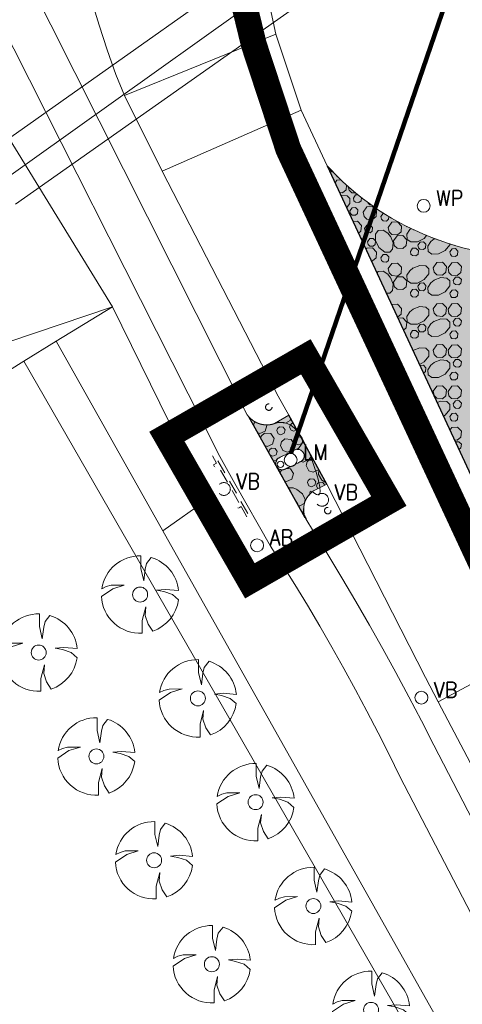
# Model space of a CAD drawing. Header units: metres. Extents: x 148425 to 149111, y 486065 to 486671.
# Tile 6 of 81: x 148521 to 148546, y 486209 to 486266. Entities that reach past the tile are written whole.
import ezdxf

# ---------------------------------------------------------------- set-up
doc = ezdxf.new("R2010")
doc.units = ezdxf.units.M
doc.header["$MEASUREMENT"] = 0
doc.linetypes.add('DGN Style 2', pattern=[1, 0.6, -0.4])
for name, color, linetype, lineweight in [('BWR-best-situatie', 2, 'Continuous', 13), ('BWR-verw-asfalt zagen_GV', 6, 'zaagsnede', 30), ('BWR-verw-situatie', 214, 'DGN Style 2', 13), ('TOP-L-duiker', 7, 'Continuous', 0), ('TOP-L-topo objecten punt', 7, 'Continuous', 0), ('TOP-L-topo objecten vlak', 7, 'Continuous', 0), ('WVB-alg-onderhoek', 7, 'Continuous', 30), ('WVB-alg-werkgrens', 6, 'Continuous', 53), ('WVB-dim-terr-maatvoering 018', 7, 'Continuous', 13), ('WVB-pen-dik 013', 1, 'Continuous', 0), ('WVB-raster-20%', 254, 'Continuous', 30)]:
    doc.layers.add(name, color=color, linetype=linetype, lineweight=lineweight)
doc.styles.add('1 200   0.18', font='WORKING.shx', dxfattribs={"height": 0.36})
doc.styles.add('Style-STANDARD', font='STANDARD.shx')
doc.linetypes.add('zaagsnede', pattern='A,-0.15,[15,dgnlstyle-CivielV8i.shx,S=0.002381,R=0,X=0,Y=0],-0.15', length=0.3)
doc.dimstyles.new('TER 1 200', dxfattribs={"dimtxt": 0.36, "dimasz": 0.36, "dimexe": 0.18, "dimexo": 0.0625, "dimgap": 0.18, "dimtad": 1, "dimzin": 0, "dimdsep": 46, "dimtxsty": '1 200   0.18', "dimblk": 'TerminatorOpen_0.5', "dimcen": 0, "dimse1": 1, "dimse2": 1, "dimclrd": 256, "dimclre": 256, "dimclrt": 7, "dimazin": 0, "dimtfac": 1, "dimtdec": 0, "dimtmove": 1, "dimatfit": 1, "dimldrblk": 'TerminatorOpen_0.5', "dimfxl": 0.18, "dimfxlon": 1, "dimfrac": 2, "dimtolj": 1, "dimtzin": 0, "dimlwd": -1, "dimlwe": -1, "dimarcsym": 0})

# ---------------------------------------------------------------- blocks, each defined once
blk = doc.blocks.new('BBOOM')
at = {"layer": 'BWR-best-situatie'}
for p, q in [((0.016, 0.603), (0.016, 0.9)), ((0.016, 0.804), (0.016, 0.871)), ((0.15, 0.72), (0.116, 0.586)), ((0.26, 0.861), (0.15, 0.72)), ((0.083, 0.318), (0.016, 0.603)), ((0.116, 0.586), (0.083, 0.318)), ((-0.9, -0.042), (-0.637, 0.135)), ((-0.787, 0.185), (-0.89, 0.134)), ((-0.67, 0.217), (-0.787, 0.185)), ((-0.368, 0.218), (-0.67, 0.217)), ((-0.637, 0.135), (-0.368, 0.218)), ((0.384, 0.1), (0.586, 0.117)), ((0.551, 0.067), (0.384, 0.1)), ((0.752, 0), (0.551, 0.067)), ((0.586, 0.117), (0.895, 0.092)), ((0.89, -0.121), (0.752, 0)), ((0.133, -0.283), (0.05, -0.603)), ((0.116, -0.484), (0.133, -0.283)), ((0.05, -0.603), (0.051, -0.899)), ((0.184, -0.685), (0.116, -0.484)), ((0.293, -0.851), (0.184, -0.685))]:
    blk.add_line(p, q, dxfattribs=at)
blk.add_circle((0, 0), 0.174, dxfattribs=at)
for start, end in [(88.9495, 171.4867), (5.8447, 73.1614), (182.6375, 273.2485), (289.0687, 352.197)]:
    blk.add_arc((-0.001, 0), 0.9, start, end, dxfattribs=at)
blk = doc.blocks.new('73')
at = {"layer": 'TOP-L-topo objecten punt', "color": 7, "linetype": 'Continuous', "lineweight": 0}
blk.add_circle((0, 0), 0.25, dxfattribs=at)
at = {"layer": 'TOP-L-topo objecten punt', "color": 7, "linetype": 'Continuous', "lineweight": 0, "style": 'Style-STANDARD'}
blk.add_text('WP', height=0.6, dxfattribs=at).set_placement((0.483, 0))
blk = doc.blocks.new('10')
at = {"layer": 'TOP-L-topo objecten punt', "linetype": 'Continuous', "lineweight": 0}
blk.add_circle((0, 0), 0.125, dxfattribs=at)
blk = doc.blocks.new('16')
at = {"layer": 'TOP-L-topo objecten punt', "color": 7, "linetype": 'Continuous', "lineweight": 0}
blk.add_circle((0, 0), 0.25, dxfattribs=at)
at = {"layer": 'TOP-L-topo objecten punt', "color": 7, "linetype": 'Continuous', "lineweight": 0, "style": 'Style-STANDARD'}
blk.add_text('LM', height=0.6, dxfattribs=at).set_placement((0.483, 0))
blk = doc.blocks.new('14_1')
at = {"color": 0, "linetype": 'ByBlock', "lineweight": -2}
blk.add_circle((0, 0), 0.25, dxfattribs=at)
at = {"color": 0, "linetype": 'ByBlock', "lineweight": -2, "style": 'Style-STANDARD'}
blk.add_text('VB', height=0.6, dxfattribs=at).set_placement((0.483, 0))
blk = doc.blocks.new('14')
at = {"layer": 'TOP-L-topo objecten punt', "color": 7, "linetype": 'Continuous', "lineweight": 0}
blk.add_circle((0, 0), 0.25, dxfattribs=at)
at = {"layer": 'TOP-L-topo objecten punt', "color": 7, "linetype": 'Continuous', "lineweight": 0, "style": 'Style-STANDARD'}
blk.add_text('VB', height=0.6, dxfattribs=at).set_placement((0.483, 0))
blk = doc.blocks.new('SCHRIK_2')
at = {"layer": 'BWR-verw-situatie'}
for p, q in [((0.5, 0.227), (0.523, 0.25)), ((2.5, 0.247), (2.503, 0.25))]:
    blk.add_line(p, q, dxfattribs=at)
at = {"layer": 'BWR-verw-situatie', "flags": 128}
blk.add_lwpolyline([(0, 0.1), (0.5, 0.1), (0.5, 0.25), (0.65, 0.25), (0.65, 0.1), (2.5, 0.1), (2.5, 0.25), (2.65, 0.25), (2.65, 0.1), (3, 0.1), (3, 0), (0, 0)], close=True, dxfattribs=at)
blk = doc.blocks.new('TerminatorOpen_0.5')
at = {"color": 0, "linetype": 'ByBlock', "lineweight": -2}
for q in [(-1, 0.25), (-1, 0), (-1, -0.25)]:
    blk.add_line((0, 0), q, dxfattribs=at)
blk = doc.blocks.new('10_1')
at = {"color": 0, "linetype": 'ByBlock', "lineweight": -2}
blk.add_circle((0, 0), 0.125, dxfattribs=at)
blk = doc.blocks.new('11')
at = {"layer": 'TOP-L-topo objecten punt', "color": 7, "linetype": 'Continuous', "lineweight": 0}
blk.add_circle((0, 0), 0.25, dxfattribs=at)
at = {"layer": 'TOP-L-topo objecten punt', "color": 7, "linetype": 'Continuous', "lineweight": 0, "style": 'Style-STANDARD'}
blk.add_text('AB', height=0.6, dxfattribs=at).set_placement((0.483, 0))

msp = doc.modelspace()

# ---------------------------------------------------------------- hatches: boundary and pattern name
at = {"layer": 'WVB-raster-20%', "linetype": 'Continuous', "lineweight": 0, "extrusion": (0, 0, -1)}
msp.add_hatch(color=256, dxfattribs=at).paths.add_polyline_path([(-148549.254, 486233.907), (-148538.384, 486257.334), (-148538.546, 486257.16), (-148538.901, 486256.795), (-148539.267, 486256.441), (-148539.644, 486256.099), (-148540.032, 486255.768), (-148540.43, 486255.451), (-148540.838, 486255.146), (-148541.255, 486254.853), (-148541.681, 486254.575), (-148542.116, 486254.309), (-148542.558, 486254.058), (-148543.009, 486253.82), (-148543.467, 486253.597), (-148543.931, 486253.388), (-148544.402, 486253.194), (-148544.879, 486253.015), (-148545.361, 486252.85), (-148545.848, 486252.701), (-148546.339, 486252.568), (-148546.834, 486252.45), (-148547.333, 486252.347), (-148547.835, 486252.261), (-148548.339, 486252.19), (-148550.709, 486252.712), (-148553.775, 486247.337), (-148553.313, 486246.978), (-148552.796, 486246.625), (-148552.583, 486246.414), (-148552.375, 486246.199), (-148552.172, 486245.978), (-148551.975, 486245.752), (-148551.784, 486245.521), (-148551.598, 486245.286), (-148551.419, 486245.046), (-148551.245, 486244.802), (-148551.078, 486244.553), (-148550.916, 486244.301), (-148550.761, 486244.044), (-148550.613, 486243.784), (-148550.471, 486243.52), (-148550.336, 486243.253), (-148550.207, 486242.982), (-148550.085, 486242.708), (-148549.97, 486242.432), (-148549.862, 486242.152), (-148549.76, 486241.87), (-148549.666, 486241.586), (-148549.579, 486241.299), (-148549.499, 486241.01), (-148549.427, 486240.719), (-148549.361, 486240.427), (-148549.303, 486240.133), (-148549.252, 486239.837), (-148549.209, 486239.541), (-148549.172, 486239.243), (-148549.144, 486238.945), (-148549.122, 486238.646), (-148549.109, 486238.347), (-148549.102, 486238.047), (-148549.103, 486237.748), (-148549.112, 486237.448), (-148549.128, 486237.149), (-148549.151, 486236.85), (-148549.169, 486236.512)], flags=0)
at = {"layer": 'WVB-raster-20%', "linetype": 'Continuous', "lineweight": 0}
h = msp.add_hatch(color=256, dxfattribs=at)
edge = h.paths.add_edge_path()
edge.add_ellipse((148536.264, 486240.252), major_axis=(0.325, 0.187), ratio=0.999347, start_angle=241.4111, end_angle=289.6153)
edge.add_line((148536.549, 486240.009), (148536.851, 486240.152))
edge.add_line((148536.851, 486240.152), (148536.915, 486240.197))
edge.add_line((148536.915, 486240.197), (148536.969, 486240.253))
edge.add_line((148536.969, 486240.253), (148537.011, 486240.319))
edge.add_line((148537.011, 486240.319), (148537.038, 486240.393))
edge.add_line((148537.038, 486240.393), (148537.049, 486240.47))
edge.add_line((148537.049, 486240.47), (148537.045, 486240.548))
edge.add_line((148537.045, 486240.548), (148537.025, 486240.623))
edge.add_line((148537.025, 486240.623), (148536.99, 486240.693))
edge.add_line((148536.99, 486240.693), (148536.942, 486240.754))
edge.add_line((148536.942, 486240.754), (148536.882, 486240.804))
edge.add_line((148536.882, 486240.804), (148536.813, 486240.841))
edge.add_line((148536.813, 486240.841), (148536.738, 486240.863))
edge.add_line((148536.738, 486240.863), (148536.66, 486240.87))
edge.add_line((148536.66, 486240.87), (148536.583, 486240.86))
edge.add_line((148536.583, 486240.86), (148536.519, 486240.84))
edge.add_line((148536.519, 486240.84), (148535.606, 486240.387))
edge.add_line((148535.606, 486240.387), (148535.54, 486240.347))
edge.add_line((148535.54, 486240.347), (148535.484, 486240.293))
edge.add_line((148535.484, 486240.293), (148535.441, 486240.23))
edge.add_line((148535.441, 486240.23), (148535.411, 486240.158))
edge.add_line((148535.411, 486240.158), (148535.397, 486240.082))
edge.add_line((148535.397, 486240.082), (148535.398, 486240.005))
edge.add_line((148535.398, 486240.005), (148535.416, 486239.93))
edge.add_line((148535.416, 486239.93), (148535.443, 486239.871))
edge.add_line((148535.443, 486239.871), (148533.826, 486242.764))
edge.add_line((148533.826, 486242.764), (148533.929, 486242.657))
edge.add_line((148533.929, 486242.657), (148534.044, 486242.561))
edge.add_line((148534.044, 486242.561), (148534.168, 486242.479))
edge.add_line((148534.168, 486242.479), (148534.3, 486242.41))
edge.add_line((148534.3, 486242.41), (148534.438, 486242.356))
edge.add_line((148534.438, 486242.356), (148534.582, 486242.317))
edge.add_line((148534.582, 486242.317), (148534.729, 486242.294))
edge.add_line((148534.729, 486242.294), (148534.877, 486242.287))
edge.add_line((148534.877, 486242.287), (148535.026, 486242.295))
edge.add_line((148535.026, 486242.295), (148535.173, 486242.32))
edge.add_line((148535.173, 486242.32), (148535.316, 486242.36))
edge.add_line((148535.316, 486242.36), (148536.156, 486242.849))
edge.add_line((148536.156, 486242.849), (148538.362, 486238.845))
edge.add_line((148538.362, 486238.845), (148537.595, 486238.46))
edge.add_line((148537.595, 486238.46), (148537.495, 486238.386))
edge.add_line((148537.495, 486238.386), (148537.388, 486238.29))
edge.add_line((148537.388, 486238.29), (148537.292, 486238.182))
edge.add_line((148537.292, 486238.182), (148537.21, 486238.064))
edge.add_line((148537.21, 486238.064), (148537.14, 486237.938))
edge.add_line((148537.14, 486237.938), (148537.085, 486237.804))
edge.add_line((148537.085, 486237.804), (148537.045, 486237.666))
edge.add_line((148537.045, 486237.666), (148537.021, 486237.524))
edge.add_line((148537.021, 486237.524), (148537.013, 486237.38))
edge.add_line((148537.013, 486237.38), (148537.021, 486237.236))
edge.add_line((148537.021, 486237.236), (148537.044, 486237.094))
edge.add_line((148537.044, 486237.094), (148537.083, 486236.955))
edge.add_line((148537.083, 486236.955), (148537.11, 486236.888))
edge.add_line((148537.11, 486236.888), (148535.453, 486239.854))
edge.add_line((148535.453, 486239.854), (148535.494, 486239.798))
edge.add_line((148535.494, 486239.798), (148535.552, 486239.747))
edge.add_line((148535.552, 486239.747), (148535.619, 486239.709))
edge.add_line((148535.619, 486239.709), (148535.693, 486239.686))
edge.add_line((148535.693, 486239.686), (148535.77, 486239.678))
edge.add_line((148535.77, 486239.678), (148535.847, 486239.686))
edge.add_line((148535.847, 486239.686), (148535.92, 486239.71))
edge.add_line((148535.92, 486239.71), (148535.935, 486239.717))
edge.add_line((148535.935, 486239.717), (148536.272, 486239.877))

# ---------------------------------------------------------------- linework, layer by layer
at = {"layer": 'BWR-verw-asfalt zagen_GV', "linetype": 'zaagsnede'}
for p, q in [((148537.11, 486236.888), (148533.826, 486242.764)), ((148538.362, 486238.845), (148536.156, 486242.849))]:
    msp.add_line(p, q, dxfattribs=at)
at = {"layer": 'BWR-verw-asfalt zagen_GV', "linetype": 'zaagsnede', "flags": 128}
msp.add_lwpolyline([(148538.384, 486257.334), (148549.254, 486233.907)], dxfattribs=at)
at = {"layer": 'BWR-verw-situatie', "flags": 128}
for points in [[(148550.709, 486252.712), (148548.339, 486252.19), (148547.835, 486252.261), (148547.333, 486252.347), (148546.834, 486252.45), (148546.339, 486252.568), (148545.848, 486252.701), (148545.361, 486252.85), (148544.879, 486253.015), (148544.402, 486253.194), (148543.931, 486253.388), (148543.467, 486253.597), (148543.009, 486253.82), (148542.558, 486254.058), (148542.116, 486254.309), (148541.681, 486254.575), (148541.255, 486254.853), (148540.838, 486255.146), (148540.43, 486255.451), (148540.032, 486255.768), (148539.644, 486256.099), (148539.267, 486256.441), (148538.901, 486256.795), (148538.546, 486257.16), (148538.384, 486257.334)], [(148535.935, 486239.717), (148536.851, 486240.152), (148536.915, 486240.197), (148536.969, 486240.253), (148537.011, 486240.319), (148537.038, 486240.393), (148537.049, 486240.47), (148537.045, 486240.548), (148537.025, 486240.623), (148536.99, 486240.693), (148536.942, 486240.754), (148536.882, 486240.804), (148536.813, 486240.841), (148536.738, 486240.863), (148536.66, 486240.87), (148536.583, 486240.86), (148536.519, 486240.84), (148535.606, 486240.387), (148535.54, 486240.347), (148535.484, 486240.293), (148535.441, 486240.23), (148535.411, 486240.158), (148535.397, 486240.082), (148535.398, 486240.005), (148535.416, 486239.93), (148535.448, 486239.86), (148535.494, 486239.798), (148535.552, 486239.747), (148535.619, 486239.709), (148535.693, 486239.686), (148535.77, 486239.678), (148535.847, 486239.686), (148535.92, 486239.71), (148535.935, 486239.717)]]:
    msp.add_lwpolyline(points, dxfattribs=at)
at = {"layer": 'TOP-L-duiker', "color": 7, "linetype": 'Continuous', "lineweight": 0, "flags": 128}
for points in [[(148539.21, 486272.6), (148518.54, 486257.98)], [(148518.733, 486255.916), (148540.679, 486271.572)], [(148541.2, 486269.88), (148520.275, 486255.107)]]:
    msp.add_lwpolyline(points, dxfattribs=at)
at = {"layer": 'TOP-L-topo objecten vlak', "color": 7, "linetype": 'Continuous', "lineweight": 0, "flags": 128}
for points in [[(148536.156, 486242.849), (148535.316, 486242.36), (148535.173, 486242.32), (148535.026, 486242.295), (148534.877, 486242.287), (148534.729, 486242.294), (148534.582, 486242.317), (148534.438, 486242.356), (148534.3, 486242.41), (148534.168, 486242.479), (148534.044, 486242.561), (148533.929, 486242.657), (148533.826, 486242.764), (148533.734, 486242.881), (148533.656, 486243.008), (148533.592, 486243.142), (148533.575, 486243.184), (148512.459, 486285.148)], [(148535.4, 486264.997), (148535.018, 486266.8), (148534.758, 486268.104), (148534.519, 486269.412), (148534.357, 486270.378)], [(148517.403, 486269.64), (148532.14, 486240.447), (148533.025, 486238.891)], [(148524.696, 486266.98), (148525.14, 486265.527), (148525.613, 486264.082), (148526.115, 486262.648), (148526.606, 486261.434)], [(148515.98, 486265.3), (148525.92, 486249.14)], [(148535.4, 486264.997), (148526.606, 486261.434)], [(148536.87, 486260.579), (148535.4, 486264.997)], [(148526.606, 486261.434), (148528.796, 486257.041)], [(148528.796, 486257.041), (148536.87, 486260.579)], [(148538.384, 486257.334), (148536.87, 486260.579)], [(148536.156, 486242.849), (148535.533, 486243.949), (148528.796, 486257.041)], [(148525.92, 486249.14), (148518.38, 486246.62)], [(148522.649, 486247.146), (148525.92, 486249.14)], [(148525.92, 486249.14), (148531.413, 486237.946)], [(148520.775, 486245.988), (148522.649, 486247.146)], [(148522.649, 486247.146), (148528.839, 486236.125)], [(148564.688, 486127.152), (148554.9, 486144.671), (148544.046, 486162.69), (148530.725, 486184.535), (148512.593, 486205.146), (148504.78, 486218.76), (148499.4, 486228.66), (148499.365, 486229.17), (148499.384, 486229.681), (148499.455, 486230.187), (148499.58, 486230.683), (148499.755, 486231.163), (148499.98, 486231.623), (148500.252, 486232.056), (148500.567, 486232.458), (148500.923, 486232.826), (148501.315, 486233.154), (148501.739, 486233.439), (148502.01, 486233.59), (148517.58, 486244), (148520.775, 486245.988)], [(148577.625, 486147.997), (148582.856, 486136.286), (148580.686, 486137.759), (148575.165, 486149.722), (148556.185, 486184.375), (148520.775, 486245.988)], [(148538.362, 486238.845), (148536.156, 486242.849)], [(148533.025, 486238.891), (148535.1, 486235.241), (148535.758, 486234.209), (148536.504, 486233.01), (148537.236, 486231.803), (148537.955, 486230.588), (148538.66, 486229.365), (148539.352, 486228.134), (148540.029, 486226.895), (148540.692, 486225.649), (148541.341, 486224.395), (148541.976, 486223.134), (148542.596, 486221.865), (148564.91, 486178.858)], [(148538.362, 486238.845), (148537.595, 486238.46), (148537.495, 486238.386), (148537.388, 486238.29), (148537.292, 486238.182), (148537.21, 486238.064), (148537.14, 486237.938), (148537.085, 486237.804), (148537.045, 486237.666), (148537.021, 486237.524), (148537.013, 486237.38), (148537.021, 486237.236), (148537.044, 486237.094), (148537.083, 486236.955), (148537.137, 486236.822), (148537.593, 486236.096), (148538.425, 486234.749), (148539.242, 486233.393), (148540.046, 486232.03), (148540.837, 486230.658), (148541.613, 486229.278), (148542.375, 486227.891), (148543.123, 486226.495), (148543.857, 486225.093), (148544.577, 486223.683), (148567.076, 486180.177)], [(148544.832, 486226.2), (148544.096, 486227.618), (148538.362, 486238.845)], [(148531.413, 486237.946), (148528.839, 486236.125)], [(148528.839, 486236.125), (148557.535, 486185.036), (148576.563, 486150.373), (148577.625, 486147.997)], [(148551.034, 486229.524), (148544.832, 486226.2)], [(148547.067, 486221.942), (148544.832, 486226.2)]]:
    msp.add_lwpolyline(points, dxfattribs=at)
at = {"layer": 'WVB-alg-onderhoek', "lineweight": 40, "ltscale": 500}
msp.add_3dface([(148601.941, 486074.385), (149104.348, 486429.086), (148938.821, 486663.542), (148436.414, 486308.842)], dxfattribs=at)
at = {"layer": 'WVB-alg-werkgrens', "linetype": 'Continuous', "ltscale": 2.5, "const_width": 1.5, "flags": 128}
for points in [[(148933.417, 486497.811), (148874.414, 486581.384), (148538.89, 486351.023), (148526.845, 486327.911), (148530.985, 486325.229), (148531.106, 486326.817), (148532.707, 486327.686), (148532.626, 486326.155), (148530.985, 486325.229), (148539.247, 486319.878), (148535.438, 486309.432), (148532.522, 486299.181), (148531.73, 486286.904), (148532.07, 486275.415), (148533.054, 486268.785), (148534.125, 486264.381), (148536.125, 486258.311), (148550.85, 486226.663)], [(148537.142, 486246.248), (148541.961, 486237.863), (148533.893, 486233.227), (148529.074, 486241.612)]]:
    msp.add_lwpolyline(points, close=True, dxfattribs=at)
at = {"layer": 'WVB-pen-dik 013'}
for p, q in [((148538.437, 486257.22), (148538.434, 486257.281)), ((148544.581, 486253.086), (148544.634, 486253.107)), ((148543.361, 486246.608), (148543.381, 486246.624)), ((148533.95, 486242.64), (148533.908, 486242.617)), ((148536.35, 486242.38), (148536.417, 486242.375)), ((148535.247, 486240.221), (148535.43, 486240.204)), ((148537.421, 486240.311), (148537.561, 486240.298))]:
    msp.add_line(p, q, dxfattribs=at)
at = {"layer": 'WVB-pen-dik 013', "flags": 128}
for points in [[(148538.7, 486257.002), (148538.656, 486257.001), (148538.482, 486257.122)], [(148538.837, 486256.357), (148538.944, 486256.509), (148539.184, 486256.521)], [(148539.505, 486256.225), (148539.479, 486255.946), (148539.271, 486255.774), (148539.102, 486255.786)], [(148539.172, 486255.636), (148539.174, 486255.636), (148539.534, 486255.604), (148539.706, 486255.439), (148539.699, 486255.149), (148539.51, 486254.906)], [(148540.032, 486255.768), (148539.804, 486255.784), (148539.649, 486255.936), (148539.609, 486256.131)], [(148539.904, 486255.471), (148540.029, 486255.654), (148540.167, 486255.66)], [(148540.369, 486255.5), (148540.349, 486255.314), (148540.224, 486255.211), (148540.026, 486255.226), (148539.931, 486255.316), (148539.904, 486255.471)], [(148540.948, 486255.069), (148540.854, 486255.076), (148540.759, 486255.166), (148540.75, 486255.212)], [(148539.704, 486254.731), (148539.831, 486254.911), (148540.031, 486254.924), (148540.171, 486254.779), (148540.149, 486254.574), (148540.026, 486254.469), (148539.826, 486254.486), (148539.734, 486254.576), (148539.704, 486254.731)], [(148540.474, 486254.654), (148540.684, 486254.954), (148541.021, 486254.971), (148541.251, 486254.729), (148541.219, 486254.391), (148541.011, 486254.219), (148540.679, 486254.244), (148540.524, 486254.396), (148540.474, 486254.654)], [(148541.504, 486254.396), (148541.631, 486254.576), (148541.676, 486254.578)], [(148539.882, 486254.105), (148540.144, 486254.121), (148540.376, 486253.879), (148540.341, 486253.541), (148540.199, 486253.423)], [(148540.554, 486253.709), (148540.681, 486253.889), (148540.881, 486253.901), (148541.021, 486253.756), (148540.999, 486253.551), (148540.876, 486253.446), (148540.676, 486253.464), (148540.584, 486253.554), (148540.554, 486253.709)], [(148541.967, 486254.4), (148541.951, 486254.239), (148541.826, 486254.134), (148541.629, 486254.149), (148541.534, 486254.239), (148541.504, 486254.396)], [(148541.926, 486253.769), (148542.139, 486254.066), (148542.474, 486254.086), (148542.706, 486253.844), (148542.671, 486253.506), (148542.464, 486253.334), (148542.134, 486253.356), (148541.979, 486253.509), (148541.926, 486253.769)], [(148542.051, 486253.254), (148542.209, 486252.861), (148542.174, 486252.499), (148542.014, 486252.329), (148541.721, 486252.334), (148541.389, 486252.596), (148541.186, 486252.999), (148541.181, 486253.376), (148541.334, 486253.591), (148541.634, 486253.609), (148541.904, 486253.436), (148542.061, 486253.236)], [(148544.155, 486253.296), (148544.021, 486253.126), (148543.619, 486252.926), (148543.241, 486252.919), (148543.026, 486253.071), (148543.009, 486253.374), (148543.181, 486253.644), (148543.254, 486253.701)], [(148540.304, 486253.195), (148540.371, 486253.126), (148540.364, 486253.066)], [(148540.729, 486252.931), (148540.856, 486253.111), (148541.056, 486253.121), (148541.196, 486252.976), (148541.176, 486252.774), (148541.051, 486252.669), (148540.854, 486252.684), (148540.759, 486252.774), (148540.729, 486252.931)], [(148542.231, 486252.976), (148542.441, 486253.276), (148542.776, 486253.294), (148543.009, 486253.051), (148542.976, 486252.714), (148542.769, 486252.541), (148542.436, 486252.566), (148542.281, 486252.719), (148542.231, 486252.976)], [(148543.646, 486252.739), (148543.774, 486252.916), (148543.974, 486252.929), (148544.114, 486252.784), (148544.091, 486252.579), (148543.966, 486252.476), (148543.769, 486252.491), (148543.676, 486252.581), (148543.646, 486252.739)], [(148545.502, 486252.807), (148545.501, 486252.756), (148545.241, 486252.421), (148544.839, 486252.221), (148544.459, 486252.216), (148544.244, 486252.366), (148544.226, 486252.671), (148544.401, 486252.939), (148544.599, 486253.096)], [(148540.632, 486252.488), (148540.684, 486252.561), (148541.021, 486252.579), (148541.251, 486252.336), (148541.219, 486251.999), (148541.011, 486251.826), (148540.937, 486251.832)], [(148541.504, 486252.004), (148541.631, 486252.184), (148541.831, 486252.194), (148541.971, 486252.049), (148541.951, 486251.846), (148541.826, 486251.741), (148541.629, 486251.756), (148541.534, 486251.846), (148541.504, 486252.004)], [(148543.211, 486252.374), (148543.339, 486252.554), (148543.539, 486252.566), (148543.676, 486252.419), (148543.656, 486252.216), (148543.534, 486252.111), (148543.334, 486252.129), (148543.241, 486252.219), (148543.211, 486252.374)], [(148545.506, 486252.339), (148545.634, 486252.519), (148545.834, 486252.531), (148545.974, 486252.386), (148545.951, 486252.181), (148545.829, 486252.076), (148545.629, 486252.094), (148545.536, 486252.184), (148545.506, 486252.339)], [(148541.926, 486251.376), (148542.139, 486251.674), (148542.474, 486251.694), (148542.706, 486251.451), (148542.671, 486251.114), (148542.464, 486250.941), (148542.134, 486250.964), (148541.979, 486251.116), (148541.926, 486251.376)], [(148544.536, 486251.424), (148544.746, 486251.724), (148545.084, 486251.741), (148545.314, 486251.499), (148545.281, 486251.161), (148545.074, 486250.989), (148544.741, 486251.014), (148544.586, 486251.166), (148544.536, 486251.424)], [(148545.399, 486251.411), (148545.611, 486251.709), (148545.946, 486251.729), (148546.179, 486251.486), (148546.144, 486251.149), (148545.936, 486250.976), (148545.606, 486250.999), (148545.451, 486251.151), (148545.399, 486251.411)], [(148541.271, 486251.111), (148541.334, 486251.199), (148541.634, 486251.216), (148541.904, 486251.044), (148542.061, 486250.844)], [(148543.364, 486251.399), (148543.756, 486251.556), (148544.119, 486251.524), (148544.289, 486251.359), (148544.284, 486251.066), (148544.021, 486250.734), (148543.619, 486250.534), (148543.241, 486250.526), (148543.026, 486250.679), (148543.009, 486250.981), (148543.181, 486251.251), (148543.381, 486251.409)], [(148542.051, 486250.861), (148542.209, 486250.469), (148542.174, 486250.106), (148542.014, 486249.936), (148541.815, 486249.939)], [(148542.231, 486250.584), (148542.441, 486250.884), (148542.776, 486250.901), (148543.009, 486250.659), (148542.976, 486250.321), (148542.769, 486250.149), (148542.436, 486250.174), (148542.281, 486250.326), (148542.231, 486250.584)], [(148543.646, 486250.346), (148543.774, 486250.524), (148543.974, 486250.536), (148544.114, 486250.391), (148544.091, 486250.186), (148543.966, 486250.084), (148543.769, 486250.099), (148543.676, 486250.189), (148543.646, 486250.346)], [(148544.581, 486250.694), (148544.976, 486250.851), (148545.336, 486250.819), (148545.509, 486250.654), (148545.501, 486250.364), (148545.241, 486250.029), (148544.839, 486249.829), (148544.459, 486249.824), (148544.244, 486249.974), (148544.226, 486250.279), (148544.401, 486250.546), (148544.599, 486250.704)], [(148545.706, 486250.686), (148545.831, 486250.869), (148546.034, 486250.879), (148546.174, 486250.734), (148546.151, 486250.529), (148546.026, 486250.426), (148545.829, 486250.441), (148545.734, 486250.531), (148545.706, 486250.686)], [(148543.211, 486249.981), (148543.339, 486250.161), (148543.539, 486250.174), (148543.676, 486250.026), (148543.656, 486249.824), (148543.534, 486249.719), (148543.334, 486249.736), (148543.241, 486249.826), (148543.211, 486249.981)], [(148545.506, 486249.946), (148545.634, 486250.126), (148545.834, 486250.139), (148545.974, 486249.994), (148545.951, 486249.789), (148545.829, 486249.684), (148545.629, 486249.701), (148545.536, 486249.791), (148545.506, 486249.946)], [(148541.924, 486249.705), (148541.971, 486249.656), (148541.967, 486249.613)], [(148544.536, 486249.031), (148544.746, 486249.331), (148545.084, 486249.349), (148545.314, 486249.106), (148545.281, 486248.769), (148545.074, 486248.596), (148544.741, 486248.621), (148544.586, 486248.774), (148544.536, 486249.031)], [(148545.399, 486249.019), (148545.611, 486249.316), (148545.946, 486249.336), (148546.179, 486249.094), (148546.144, 486248.756), (148545.936, 486248.584), (148545.606, 486248.606), (148545.451, 486248.759), (148545.399, 486249.019)], [(148542.128, 486249.266), (148542.139, 486249.281), (148542.474, 486249.301), (148542.706, 486249.059), (148542.671, 486248.721), (148542.464, 486248.549), (148542.46, 486248.549)], [(148543.364, 486249.006), (148543.756, 486249.164), (148544.119, 486249.131), (148544.289, 486248.966), (148544.284, 486248.674), (148544.021, 486248.341), (148543.619, 486248.141), (148543.241, 486248.134), (148543.026, 486248.286), (148543.009, 486248.589), (148543.181, 486248.859), (148543.381, 486249.016)], [(148542.486, 486248.493), (148542.776, 486248.509), (148543.009, 486248.266), (148542.976, 486247.929), (148542.812, 486247.792)], [(148544.581, 486248.301), (148544.976, 486248.459), (148545.336, 486248.426), (148545.509, 486248.261), (148545.501, 486247.971), (148545.241, 486247.636), (148544.839, 486247.436), (148544.459, 486247.431), (148544.244, 486247.581), (148544.226, 486247.886), (148544.401, 486248.154), (148544.599, 486248.311)], [(148545.706, 486248.294), (148545.831, 486248.476), (148546.034, 486248.486), (148546.174, 486248.341), (148546.151, 486248.136), (148546.026, 486248.034), (148545.829, 486248.049), (148545.734, 486248.139), (148545.706, 486248.294)], [(148543.211, 486247.589), (148543.339, 486247.769), (148543.539, 486247.781), (148543.676, 486247.634), (148543.656, 486247.431), (148543.534, 486247.326), (148543.334, 486247.344), (148543.241, 486247.434), (148543.211, 486247.589)], [(148543.646, 486247.954), (148543.774, 486248.131), (148543.974, 486248.144), (148544.114, 486247.999), (148544.091, 486247.794), (148543.966, 486247.691), (148543.769, 486247.706), (148543.676, 486247.796), (148543.646, 486247.954)], [(148545.506, 486247.554), (148545.634, 486247.734), (148545.834, 486247.746), (148545.974, 486247.601), (148545.951, 486247.396), (148545.829, 486247.291), (148545.629, 486247.309), (148545.536, 486247.399), (148545.506, 486247.554)], [(148543.364, 486246.614), (148543.756, 486246.771), (148544.119, 486246.739), (148544.289, 486246.574), (148544.284, 486246.281), (148544.021, 486245.949), (148543.733, 486245.806)], [(148544.536, 486246.639), (148544.746, 486246.939), (148545.084, 486246.956), (148545.314, 486246.714), (148545.281, 486246.376), (148545.074, 486246.204), (148544.741, 486246.229), (148544.586, 486246.381), (148544.536, 486246.639)], [(148545.399, 486246.626), (148545.611, 486246.924), (148545.946, 486246.944), (148546.179, 486246.701), (148546.144, 486246.364), (148545.936, 486246.191), (148545.606, 486246.214), (148545.451, 486246.366), (148545.399, 486246.626)], [(148544.581, 486245.909), (148544.976, 486246.066), (148545.336, 486246.034), (148545.509, 486245.869), (148545.501, 486245.579), (148545.241, 486245.244), (148544.839, 486245.044), (148544.459, 486245.039), (148544.244, 486245.189), (148544.226, 486245.494), (148544.401, 486245.761), (148544.599, 486245.919)], [(148545.706, 486245.901), (148545.831, 486246.084), (148546.034, 486246.094), (148546.174, 486245.949), (148546.151, 486245.744), (148546.026, 486245.641), (148545.829, 486245.656), (148545.734, 486245.746), (148545.706, 486245.901)], [(148543.768, 486245.731), (148543.774, 486245.739), (148543.974, 486245.751), (148544.114, 486245.606), (148544.091, 486245.401), (148543.968, 486245.3)], [(148545.506, 486245.161), (148545.634, 486245.341), (148545.834, 486245.354), (148545.974, 486245.209), (148545.951, 486245.004), (148545.829, 486244.899), (148545.629, 486244.916), (148545.536, 486245.006), (148545.506, 486245.161)], [(148544.536, 486244.246), (148544.746, 486244.546), (148545.084, 486244.564), (148545.314, 486244.321), (148545.281, 486243.984), (148545.074, 486243.811), (148544.741, 486243.836), (148544.586, 486243.989), (148544.536, 486244.246)], [(148545.399, 486244.234), (148545.611, 486244.531), (148545.946, 486244.551), (148546.179, 486244.309), (148546.144, 486243.971), (148545.936, 486243.799), (148545.606, 486243.821), (148545.451, 486243.974), (148545.399, 486244.234)], [(148544.762, 486243.588), (148544.976, 486243.674), (148545.336, 486243.641), (148545.509, 486243.476), (148545.501, 486243.186), (148545.241, 486242.851), (148545.13, 486242.796)], [(148545.706, 486243.509), (148545.831, 486243.691), (148546.034, 486243.701), (148546.174, 486243.556), (148546.151, 486243.351), (148546.026, 486243.249), (148545.829, 486243.264), (148545.734, 486243.354), (148545.706, 486243.509)], [(148534.101, 486242.272), (148534.134, 486242.398), (148534.205, 486242.46)], [(148536.256, 486242.667), (148536.224, 486242.535), (148535.969, 486242.397), (148535.549, 486242.456), (148535.517, 486242.477)], [(148545.506, 486242.769), (148545.634, 486242.949), (148545.834, 486242.961), (148545.974, 486242.816), (148545.951, 486242.611), (148545.829, 486242.506), (148545.629, 486242.524), (148545.536, 486242.614), (148545.506, 486242.769)], [(148534.858, 486242.288), (148534.881, 486242.253), (148534.785, 486241.933), (148534.476, 486241.793), (148534.341, 486241.843)], [(148535.609, 486242.185), (148535.829, 486242.164), (148535.939, 486241.997), (148535.883, 486241.803), (148535.694, 486241.72), (148535.542, 486241.774), (148535.458, 486241.956), (148535.49, 486242.081), (148535.609, 486242.185)], [(148536.625, 486241.998), (148536.625, 486241.998), (148536.436, 486241.916), (148536.284, 486241.973), (148536.199, 486242.152), (148536.23, 486242.279), (148536.35, 486242.38)], [(148545.504, 486241.989), (148545.611, 486242.139), (148545.946, 486242.159), (148546.179, 486241.916), (148546.144, 486241.579), (148545.936, 486241.406), (148545.769, 486241.417)], [(148534.521, 486241.521), (148534.552, 486241.641), (148534.751, 486241.816)], [(148534.751, 486241.816), (148535.115, 486241.78), (148535.3, 486241.499), (148535.205, 486241.177), (148534.895, 486241.039), (148534.763, 486241.088)], [(148535.926, 486241.478), (148536.29, 486241.446), (148536.474, 486241.162), (148536.378, 486240.842), (148536.069, 486240.702), (148535.816, 486240.796), (148535.672, 486241.096), (148535.727, 486241.307), (148535.926, 486241.478)], [(148536.959, 486241.392), (148536.906, 486241.208), (148536.72, 486241.125), (148536.567, 486241.181), (148536.481, 486241.359), (148536.512, 486241.487), (148536.634, 486241.591)], [(148536.634, 486241.591), (148536.853, 486241.57), (148536.904, 486241.491)], [(148535.146, 486240.938), (148535.366, 486240.917), (148535.476, 486240.75), (148535.42, 486240.557), (148535.231, 486240.474), (148535.079, 486240.528), (148534.995, 486240.71), (148535.027, 486240.835), (148535.146, 486240.938)], [(148536.683, 486240.868), (148536.92, 486241.228), (148537.017, 486241.286)], [(148545.827, 486241.293), (148545.831, 486241.299), (148546.034, 486241.309), (148546.174, 486241.164), (148546.151, 486240.959), (148546.029, 486240.858)], [(148537.466, 486240.471), (148537.31, 486240.273), (148536.979, 486240.123), (148536.852, 486240.153)], [(148537.885, 486239.711), (148537.874, 486239.674), (148537.565, 486239.534), (148537.312, 486239.628), (148537.168, 486239.929), (148537.223, 486240.139), (148537.421, 486240.311)], [(148535.587, 486239.727), (148535.583, 486239.632), (148535.58, 486239.626)], [(148535.654, 486239.493), (148535.683, 486239.603), (148535.768, 486239.678)], [(148536.032, 486239.763), (148536.246, 486239.742), (148536.43, 486239.462), (148536.336, 486239.139), (148536.026, 486239.001), (148535.904, 486239.047)], [(148538.325, 486238.913), (148538.069, 486239.083), (148537.875, 486239.407), (148537.9, 486239.669), (148537.906, 486239.673)], [(148537.387, 486239.161), (148537.607, 486239.14), (148537.717, 486238.973), (148537.658, 486238.78), (148537.472, 486238.697), (148537.32, 486238.751), (148537.236, 486238.933), (148537.268, 486239.058), (148537.387, 486239.161)], [(148536.131, 486238.64), (148536.399, 486238.628), (148536.635, 486238.533)], [(148536.618, 486238.543), (148536.95, 486238.281), (148537.102, 486237.951), (148537.044, 486237.721), (148536.788, 486237.58), (148536.718, 486237.59)], [(148537.84, 486238.583), (148537.767, 486238.736), (148537.799, 486238.861), (148537.92, 486238.966)], [(148537.92, 486238.966), (148538.138, 486238.944), (148538.243, 486238.785)], [(148537.033, 486237.026), (148536.97, 486237.157), (148537.016, 486237.33)]]:
    msp.add_lwpolyline(points, dxfattribs=at)
at = {"layer": 'WVB-raster-20%', "linetype": 'Continuous', "lineweight": 0, "flags": 128}
msp.add_lwpolyline([(148549.254, 486233.907), (148538.384, 486257.334), (148538.546, 486257.16), (148538.901, 486256.795), (148539.267, 486256.441), (148539.644, 486256.099), (148540.032, 486255.768), (148540.43, 486255.451), (148540.838, 486255.146), (148541.255, 486254.853), (148541.681, 486254.575), (148542.116, 486254.309), (148542.558, 486254.058), (148543.009, 486253.82), (148543.467, 486253.597), (148543.931, 486253.388), (148544.402, 486253.194), (148544.879, 486253.015), (148545.361, 486252.85), (148545.848, 486252.701), (148546.339, 486252.568)], dxfattribs=at)
at = {"layer": 'WVB-raster-20%', "linetype": 'Continuous', "lineweight": 0}
msp.add_rational_spline([(148536.272, 486239.877), (148536.44, 486239.881), (148536.549, 486240.009), (148536.7, 486240.08), (148536.851, 486240.152), (148536.883, 486240.175), (148536.915, 486240.197), (148536.942, 486240.225), (148536.969, 486240.253), (148536.99, 486240.286), (148537.011, 486240.319), (148537.024, 486240.356), (148537.038, 486240.393), (148537.043, 486240.432), (148537.049, 486240.47), (148537.047, 486240.509), (148537.045, 486240.548), (148537.035, 486240.585), (148537.025, 486240.623), (148537.008, 486240.658), (148536.99, 486240.693), (148536.966, 486240.724), (148536.942, 486240.754), (148536.912, 486240.779), (148536.882, 486240.804), (148536.848, 486240.823), (148536.813, 486240.841), (148536.775, 486240.852), (148536.738, 486240.863), (148536.699, 486240.867), (148536.66, 486240.87), (148536.622, 486240.865), (148536.583, 486240.86), (148536.551, 486240.85), (148536.519, 486240.84), (148536.062, 486240.613), (148535.606, 486240.387), (148535.573, 486240.367), (148535.54, 486240.347), (148535.512, 486240.32), (148535.484, 486240.293), (148535.462, 486240.262), (148535.441, 486240.23), (148535.426, 486240.194), (148535.411, 486240.158), (148535.404, 486240.12), (148535.397, 486240.082), (148535.397, 486240.044), (148535.398, 486240.005), (148535.407, 486239.968), (148535.416, 486239.93), (148535.429, 486239.901), (148535.443, 486239.871), (148534.634, 486241.318), (148533.826, 486242.764), (148533.878, 486242.71), (148533.929, 486242.657), (148533.986, 486242.609), (148534.044, 486242.561), (148534.106, 486242.52), (148534.168, 486242.479), (148534.234, 486242.444), (148534.3, 486242.41), (148534.369, 486242.383), (148534.438, 486242.356), (148534.51, 486242.336), (148534.582, 486242.317), (148534.655, 486242.306), (148534.729, 486242.294), (148534.803, 486242.291), (148534.877, 486242.287), (148534.951, 486242.291), (148535.026, 486242.295), (148535.1, 486242.307), (148535.173, 486242.32), (148535.245, 486242.34), (148535.316, 486242.36), (148535.736, 486242.605), (148536.156, 486242.849), (148537.259, 486240.847), (148538.362, 486238.845), (148537.978, 486238.653), (148537.595, 486238.46), (148537.545, 486238.423), (148537.495, 486238.386), (148537.441, 486238.338), (148537.388, 486238.29), (148537.34, 486238.236), (148537.292, 486238.182), (148537.251, 486238.123), (148537.21, 486238.064), (148537.175, 486238.001), (148537.14, 486237.938), (148537.112, 486237.871), (148537.085, 486237.804), (148537.065, 486237.735), (148537.045, 486237.666), (148537.033, 486237.595), (148537.021, 486237.524), (148537.017, 486237.452), (148537.013, 486237.38), (148537.017, 486237.308), (148537.021, 486237.236), (148537.033, 486237.165), (148537.044, 486237.094), (148537.063, 486237.024), (148537.083, 486236.955), (148537.097, 486236.922), (148537.11, 486236.888), (148536.281, 486238.371), (148535.453, 486239.854), (148535.473, 486239.826), (148535.494, 486239.798), (148535.523, 486239.773), (148535.552, 486239.747), (148535.585, 486239.728), (148535.619, 486239.709), (148535.656, 486239.698), (148535.693, 486239.686), (148535.731, 486239.682), (148535.77, 486239.678), (148535.809, 486239.682), (148535.847, 486239.686), (148535.883, 486239.698), (148535.92, 486239.71), (148535.927, 486239.714), (148535.935, 486239.717), (148536.104, 486239.797), (148536.272, 486239.877)], [1, 0.912819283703, 1, 1, 1, 1, 1, 1, 1, 1, 1, 1, 1, 1, 1, 1, 1, 1, 1, 1, 1, 1, 1, 1, 1, 1, 1, 1, 1, 1, 1, 1, 1, 1, 1, 1, 1, 1, 1, 1, 1, 1, 1, 1, 1, 1, 1, 1, 1, 1, 1, 1, 1, 1, 1, 1, 1, 1, 1, 1, 1, 1, 1, 1, 1, 1, 1, 1, 1, 1, 1, 1, 1, 1, 1, 1, 1, 1, 1, 1, 1, 1, 1, 1, 1, 1, 1, 1, 1, 1, 1, 1, 1, 1, 1, 1, 1, 1, 1, 1, 1, 1, 1, 1, 1, 1, 1, 1, 1, 1, 1, 1, 1, 1, 1, 1, 1, 1, 1, 1, 1, 1, 1, 1, 1, 1, 1, 1, 1], degree=2, knots=[0, 0, 0, 0.5, 0.5, 0.507937, 0.507937, 0.515873, 0.515873, 0.52381, 0.52381, 0.531746, 0.531746, 0.539683, 0.539683, 0.547619, 0.547619, 0.555556, 0.555556, 0.563492, 0.563492, 0.571429, 0.571429, 0.579365, 0.579365, 0.587302, 0.587302, 0.595238, 0.595238, 0.603175, 0.603175, 0.611111, 0.611111, 0.619048, 0.619048, 0.626984, 0.626984, 0.634921, 0.634921, 0.642857, 0.642857, 0.650794, 0.650794, 0.65873, 0.65873, 0.666667, 0.666667, 0.674603, 0.674603, 0.68254, 0.68254, 0.690476, 0.690476, 0.698413, 0.698413, 0.706349, 0.706349, 0.714286, 0.714286, 0.722222, 0.722222, 0.730159, 0.730159, 0.738095, 0.738095, 0.746032, 0.746032, 0.753968, 0.753968, 0.761905, 0.761905, 0.769841, 0.769841, 0.777778, 0.777778, 0.785714, 0.785714, 0.793651, 0.793651, 0.801587, 0.801587, 0.809524, 0.809524, 0.81746, 0.81746, 0.825397, 0.825397, 0.833333, 0.833333, 0.84127, 0.84127, 0.849206, 0.849206, 0.857143, 0.857143, 0.865079, 0.865079, 0.873016, 0.873016, 0.880952, 0.880952, 0.888889, 0.888889, 0.896825, 0.896825, 0.904762, 0.904762, 0.912698, 0.912698, 0.920635, 0.920635, 0.928571, 0.928571, 0.936508, 0.936508, 0.944444, 0.944444, 0.952381, 0.952381, 0.960317, 0.960317, 0.968254, 0.968254, 0.97619, 0.97619, 0.984127, 0.984127, 0.992063, 0.992063, 1, 1, 1], dxfattribs=at)

# ---------------------------------------------------------------- block references
at = {"layer": 'BWR-verw-situatie', "ltscale": 2.5, "xscale": 1.5, "yscale": 1.5}
for p in [(148534.993, 486243.32), (148538.416, 486237.308)]:
    msp.add_blockref('10_1', p, dxfattribs=at)
at = {"layer": 'BWR-verw-situatie', "xscale": 1.35375, "yscale": 1.35375, "zscale": 1.35375, "rotation": 119.5466740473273}
msp.add_blockref('SCHRIK_2', (148533.843, 486237.02), dxfattribs=at)
at = {"layer": 'BWR-verw-situatie', "xscale": 1.5, "yscale": 1.5}
for p in [(148532.383, 486238.563), (148538.083, 486237.934)]:
    msp.add_blockref('14_1', p, dxfattribs=at)
at = {"layer": 'TOP-L-topo objecten punt', "color": 7, "linetype": 'Continuous', "lineweight": 0, "xscale": 1.5, "yscale": 1.5}
for name, p in [('73', (148543.984, 486255.017)), ('16', (148536.264, 486240.252)), ('10', (148535.67, 486239.998)), ('11', (148534.313, 486235.287)), ('14', (148543.854, 486226.44))]:
    msp.add_blockref(name, p, dxfattribs=at)
at = {"layer": 'TOP-L-topo objecten punt', "color": 7, "linetype": 'Continuous', "lineweight": 0, "xscale": 2.5, "yscale": 2.5, "zscale": 2.5}
for p in [(148527.52, 486232.43), (148521.63, 486229.06), (148530.873, 486226.397), (148524.982, 486223.023), (148534.226, 486220.364), (148528.333, 486216.985), (148537.579, 486214.33), (148531.685, 486210.947), (148540.931, 486208.297)]:
    msp.add_blockref('BBOOM', p, dxfattribs=at)

# ---------------------------------------------------------------- leaders
at = {"layer": 'WVB-dim-terr-maatvoering 018'}
msp.add_leader([(148536.264, 486240.627), (148547.738, 486274.049)], dimstyle='TER 1 200', override={"dimscale": 1, "dimclrd": 0, "dimlwd": 65534}, dxfattribs=at)

doc.saveas('drawing.dxf')
